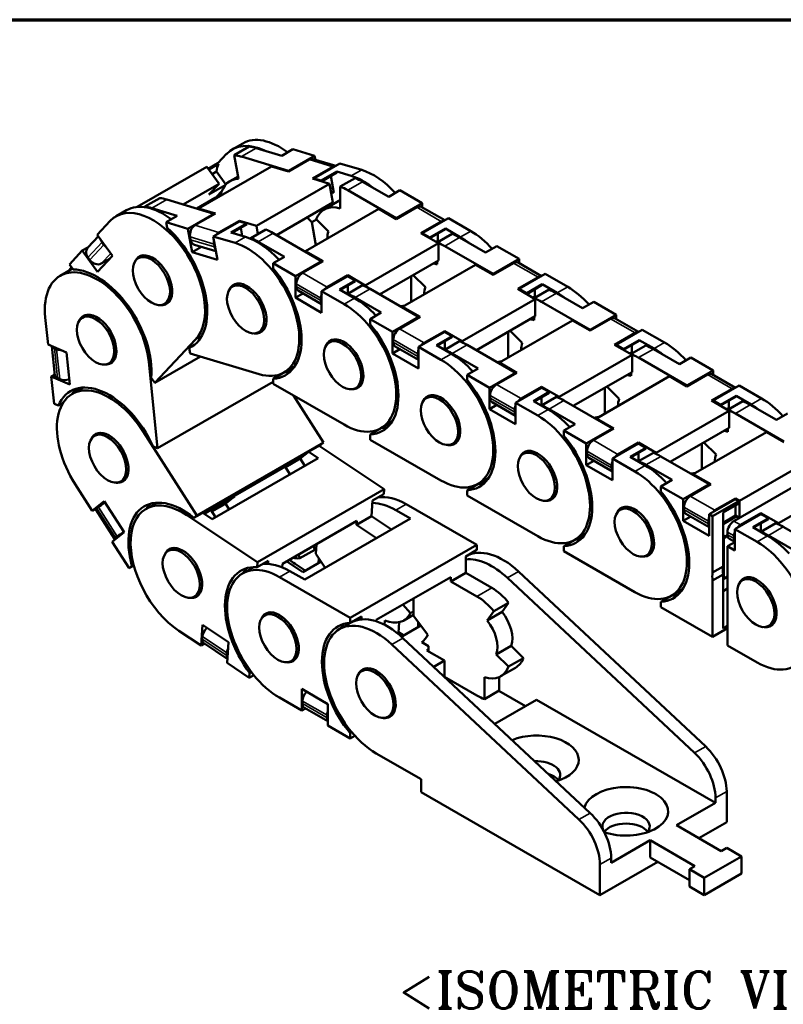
# Model space of a CAD drawing. Header units: millimetres. Extents: x 10 to 277, y 10 to 201.
# Tile 6 of 7: x 188 to 236, y 132 to 195. Entities that reach past the tile are written whole.
import ezdxf

# ---------------------------------------------------------------- set-up
doc = ezdxf.new("R2010")
doc.units = ezdxf.units.MM
doc.header["$LTSCALE"] = 0.3
for name, color, linetype, lineweight in [('경계(ISO)', 7, 'Continuous', 70), ('기호(ISO)', 7, 'Continuous', 25), ('외형선(ISO)', 7, 'Continuous', 50), ('좁은 외형선(ISO)', 4, 'Continuous', 35)]:
    doc.layers.add(name, color=color, linetype=linetype, lineweight=lineweight)
doc.styles.add('한신 주석 텍스트', font='RomanT.shx')

msp = doc.modelspace()

# ---------------------------------------------------------------- linework, layer by layer
at = {"layer": '경계(ISO)'}
msp.add_line((156.667, 194.667), (276.667, 194.667), dxfattribs=at)
at = {"layer": '외형선(ISO)'}
for p, q in [((202.175, 186.844), (201.515, 186.464)), ((201.637, 186.098), (202.58, 186.641)), ((203.031, 186.546), (204.636, 186.064)), ((204.636, 186.064), (205.343, 186.471)), ((205.343, 186.471), (206.719, 186.058)), ((200.603, 185.593), (199.99, 185.24)), ((201.146, 186.172), (200.603, 185.593)), ((200.635, 185.549), (200.603, 185.593)), ((201.915, 184.591), (201.637, 186.098)), ((205.069, 185.108), (202.088, 186.003)), ((205.067, 185.067), (206.364, 185.814)), ((206.719, 186.058), (205.069, 185.108)), ((208.055, 185.421), (206.62, 185.852)), ((206.764, 185.809), (206.719, 186.058)), ((199.906, 185.357), (195.498, 182.82)), ((203.99, 185.391), (199.37, 182.73)), ((199.906, 185.357), (200.676, 184.286)), ((200.022, 185.196), (200.635, 185.549)), ((200.507, 185.061), (200.233, 184.903)), ((201.097, 184.239), (200.507, 185.061)), ((203.99, 185.391), (205.067, 185.067)), ((205.069, 185.108), (205.075, 185.072)), ((207.877, 185.359), (206.581, 184.613)), ((206.674, 184.626), (208.323, 185.576)), ((208.122, 185.058), (207.132, 184.488)), ((207.147, 184.442), (208.131, 185.009)), ((209.039, 184.783), (208.122, 185.058)), ((208.131, 185.009), (208.122, 185.058)), ((208.323, 185.576), (209.699, 185.163)), ((201.356, 184.451), (201.885, 184.755)), ((206.581, 184.613), (207.658, 184.289)), ((206.682, 184.582), (206.674, 184.626)), ((207.132, 184.488), (206.674, 184.626)), ((207.132, 184.488), (207.14, 184.445)), ((207.937, 183.713), (207.74, 184.783)), ((208.343, 184.109), (209.286, 184.652)), ((209.757, 184.42), (211.407, 183.469)), ((200.676, 184.286), (198.406, 182.978)), ((200.038, 183.606), (200.676, 184.286)), ((201.061, 184.195), (200.038, 183.606)), ((200.851, 183.815), (200.523, 183.466)), ((207.658, 184.289), (203.038, 181.629)), ((207.658, 184.289), (207.877, 183.103)), ((207.875, 184.046), (207.719, 183.956)), ((207.754, 183.768), (207.937, 183.713)), ((208.343, 182.724), (208.343, 184.109)), ((211.878, 182.112), (208.814, 183.877)), ((211.407, 183.469), (212.114, 183.877)), ((212.114, 183.877), (213.528, 183.062)), ((196.923, 183.384), (195.98, 182.841)), ((200.355, 182.393), (197.374, 183.288)), ((199.262, 182.722), (200.438, 183.399)), ((200.794, 183.626), (200.741, 183.698)), ((207.877, 183.103), (204.303, 181.045)), ((207.317, 182.661), (208.26, 183.204)), ((194.821, 182.61), (194.161, 182.229)), ((195.98, 182.841), (195.987, 182.806)), ((196.431, 182.745), (198.036, 182.264)), ((199.37, 182.73), (200.448, 182.407)), ((199.37, 182.73), (199.378, 182.687)), ((210.771, 182.696), (206.151, 180.035)), ((207.303, 182.653), (207.227, 182.729)), ((210.771, 182.696), (211.878, 182.058)), ((213.528, 183.062), (211.878, 182.112)), ((211.878, 182.058), (213.175, 182.804)), ((214.943, 181.977), (213.458, 182.832)), ((213.528, 182.791), (213.528, 183.062)), ((192.978, 181.069), (193.792, 181.937)), ((198.036, 182.264), (197.329, 181.856)), ((197.329, 181.856), (198.705, 181.443)), ((197.329, 181.856), (197.394, 181.504)), ((198.705, 181.443), (200.355, 182.393)), ((200.448, 182.407), (199.151, 181.66)), ((201.96, 181.911), (200.31, 180.961)), ((200.355, 182.393), (200.361, 182.357)), ((200.664, 181.206), (201.961, 181.952)), ((202.418, 181.774), (201.96, 181.911)), ((201.961, 181.952), (201.969, 181.909)), ((201.961, 181.952), (203.038, 181.629)), ((206.237, 182.158), (206.532, 181.867)), ((206.532, 181.867), (206.83, 182.039)), ((206.532, 181.867), (206.801, 180.41)), ((207.596, 181.276), (206.821, 182.048)), ((211.878, 182.112), (211.878, 182.058)), ((214.73, 181.909), (213.434, 181.162)), ((213.528, 181.162), (215.178, 182.112)), ((215.178, 182.112), (216.592, 181.298)), ((198.978, 179.96), (198.705, 181.443)), ((201.428, 181.204), (202.418, 181.774)), ((202.427, 181.724), (201.491, 181.185)), ((202.044, 181.503), (202.138, 180.99)), ((202.418, 181.774), (202.427, 181.724)), ((203.629, 181.394), (202.686, 180.851)), ((203.038, 181.629), (203.134, 181.109)), ((214.99, 181.461), (214, 180.891)), ((214, 180.845), (214.99, 181.415)), ((215.932, 180.918), (214.99, 181.461)), ((214.99, 181.415), (214.99, 181.461)), ((192.369, 180.25), (193.048, 180.972)), ((192.978, 181.069), (193.941, 179.73)), ((198.843, 180.925), (198.876, 180.747)), ((200.31, 180.961), (200.583, 179.478)), ((200.31, 180.961), (201.685, 180.548)), ((202.345, 180.928), (201.428, 181.204)), ((202.686, 180.851), (202.686, 180.804)), ((203.157, 180.619), (204.807, 179.669)), ((207.164, 179.398), (204.1, 181.162)), ((213.434, 181.162), (214.542, 180.524)), ((213.528, 181.108), (213.528, 181.162)), ((214, 180.891), (213.528, 181.162)), ((214, 180.891), (214, 180.845)), ((214.518, 180.696), (214.38, 180.617)), ((214.471, 180.58), (215.414, 181.123)), ((214.518, 180.607), (214.518, 181.144)), ((215.885, 180.891), (217.535, 179.94)), ((191.212, 179.19), (192.027, 180.058)), ((192.027, 180.058), (192.38, 180.261)), ((192.99, 178.718), (192.027, 180.058)), ((193.278, 180.585), (193.394, 180.424)), ((199.567, 180.299), (198.978, 179.96)), ((199.114, 180.435), (200.482, 180.024)), ((200.357, 180.471), (200.389, 180.293)), ((206.151, 180.035), (207.259, 179.398)), ((206.151, 180.035), (206.151, 179.981)), ((214.542, 180.524), (209.922, 177.864)), ((214.471, 180.565), (214.471, 180.58)), ((214.542, 180.524), (214.542, 179.434)), ((218.007, 178.583), (214.943, 180.348)), ((217.535, 179.94), (218.242, 180.348)), ((218.242, 180.348), (219.657, 179.533)), ((192.382, 179.631), (192.497, 179.47)), ((193.941, 179.73), (192.99, 178.718)), ((193.793, 179.572), (193.225, 179.245)), ((195.894, 179.767), (195.563, 179.576)), ((200.583, 179.478), (198.978, 179.96)), ((204.807, 179.669), (204.1, 179.262)), ((205.514, 178.447), (207.164, 179.398)), ((207.259, 179.398), (205.962, 178.651)), ((207.164, 179.398), (207.164, 179.343)), ((214.542, 179.434), (210.821, 177.292)), ((214.471, 179.195), (214.471, 179.393)), ((219.657, 179.533), (218.007, 178.583)), ((219.657, 179.262), (219.657, 179.533)), ((191.291, 178.851), (190.631, 178.471)), ((191.132, 178.76), (191.353, 178.995)), ((191.212, 179.19), (191.441, 178.872)), ((204.1, 179.262), (205.514, 178.447)), ((204.1, 179.262), (204.1, 178.938)), ((216.899, 179.167), (212.279, 176.506)), ((216.899, 179.167), (218.007, 178.529)), ((218.007, 178.529), (219.303, 179.275)), ((221.071, 178.448), (219.586, 179.303)), ((205.514, 177.085), (205.514, 178.447)), ((208.814, 178.447), (207.164, 177.497)), ((207.518, 177.755), (208.814, 178.502)), ((208.296, 177.606), (209.286, 178.176)), ((209.286, 178.131), (208.335, 177.583)), ((208.814, 178.502), (208.814, 178.447)), ((208.814, 178.502), (209.922, 177.864)), ((209.286, 178.176), (208.814, 178.447)), ((209.286, 178.176), (209.286, 178.131)), ((212.821, 178.443), (212.821, 176.819)), ((213.724, 177.747), (212.951, 178.518)), ((218.007, 178.583), (218.007, 178.529)), ((220.859, 178.38), (219.562, 177.633)), ((219.657, 177.633), (221.306, 178.583)), ((221.306, 178.583), (222.721, 177.769)), ((201.856, 177.978), (201.524, 177.787)), ((205.562, 177.957), (205.562, 177.793)), ((205.679, 177.533), (207.164, 176.678)), ((207.164, 177.497), (207.164, 176.135)), ((207.164, 177.497), (208.579, 176.683)), ((209.239, 177.063), (208.296, 177.606)), ((209.757, 177.865), (208.814, 177.322)), ((208.814, 177.859), (208.814, 177.412)), ((209.922, 177.864), (209.922, 177.793)), ((213.293, 175.868), (210.228, 177.633)), ((219.562, 177.633), (220.67, 176.995)), ((219.657, 177.579), (219.657, 177.633)), ((220.128, 177.362), (219.657, 177.633)), ((221.118, 177.932), (220.128, 177.362)), ((220.128, 177.316), (221.118, 177.886)), ((220.599, 177.051), (221.542, 177.594)), ((220.647, 177.078), (220.647, 177.615)), ((222.061, 177.389), (221.118, 177.932)), ((221.118, 177.886), (221.118, 177.932)), ((197.561, 176.881), (197.226, 176.688)), ((205.986, 177.357), (205.514, 177.085)), ((207.164, 176.135), (205.514, 177.085)), ((207.117, 177.061), (207.117, 176.898)), ((208.724, 177.359), (208.814, 177.412)), ((208.814, 177.412), (208.892, 177.367)), ((208.814, 177.322), (208.814, 177.307)), ((209.286, 177.09), (210.936, 176.14)), ((220.67, 176.995), (216.05, 174.335)), ((220.128, 177.362), (220.128, 177.316)), ((220.647, 177.167), (220.509, 177.088)), ((220.599, 177.036), (220.599, 177.051)), ((220.67, 176.995), (220.67, 175.905)), ((222.014, 177.362), (223.664, 176.411)), ((212.435, 176.596), (212.123, 176.542)), ((212.279, 176.506), (213.387, 175.868)), ((212.279, 176.506), (212.279, 176.452)), ((224.135, 175.054), (221.071, 176.819)), ((223.664, 176.411), (224.371, 176.819)), ((224.371, 176.819), (225.785, 176.004)), ((189.861, 174.114), (189.685, 175.838)), ((192.364, 176.008), (192.033, 175.817)), ((210.936, 176.14), (210.228, 175.733)), ((210.228, 175.733), (211.643, 174.918)), ((210.228, 175.733), (210.228, 175.409)), ((211.643, 174.918), (213.293, 175.868)), ((213.387, 175.868), (212.091, 175.122)), ((213.293, 175.868), (213.293, 175.814)), ((220.67, 175.905), (216.95, 173.763)), ((223.027, 175.638), (218.407, 172.977)), ((220.599, 175.666), (220.599, 175.864)), ((223.027, 175.638), (224.135, 175)), ((225.785, 176.004), (224.135, 175.054)), ((224.135, 175), (225.431, 175.746)), ((227.2, 174.919), (225.714, 175.774)), ((225.785, 175.733), (225.785, 176.004)), ((203.521, 175.09), (203.188, 174.898)), ((224.135, 175.054), (224.135, 175)), ((225.785, 174.104), (227.435, 175.054)), ((227.435, 175.054), (228.849, 174.24)), ((199.187, 174.434), (196.606, 171.688)), ((207.985, 174.449), (207.653, 174.258)), ((211.643, 173.556), (211.643, 174.918)), ((211.69, 174.428), (211.69, 174.264)), ((214.943, 174.918), (213.293, 173.968)), ((213.646, 174.226), (214.943, 174.973)), ((214.424, 174.077), (215.414, 174.647)), ((215.414, 174.601), (214.463, 174.054)), ((214.943, 174.973), (214.943, 174.918)), ((214.943, 174.973), (216.05, 174.335)), ((215.414, 174.647), (214.943, 174.918)), ((215.414, 174.647), (215.414, 174.601)), ((218.949, 174.914), (218.949, 173.29)), ((219.853, 174.218), (219.079, 174.989)), ((226.987, 174.851), (225.691, 174.104)), ((227.246, 174.403), (226.256, 173.833)), ((228.189, 173.86), (227.246, 174.403)), ((227.246, 174.357), (227.246, 174.403)), ((189.861, 174.114), (191.03, 173.61)), ((190.295, 172.162), (190.107, 174.008)), ((190.265, 173.885), (190.405, 173.825)), ((199.035, 174.044), (198.794, 173.905)), ((198.794, 173.905), (198.859, 173.553)), ((212.114, 173.827), (211.643, 173.556)), ((211.808, 174.004), (213.293, 173.149)), ((213.293, 173.968), (213.293, 172.606)), ((213.293, 173.968), (214.707, 173.154)), ((215.367, 173.534), (214.424, 174.077)), ((214.852, 173.83), (214.943, 173.883)), ((214.972, 173.866), (214.882, 173.813)), ((214.921, 173.791), (214.99, 173.83)), ((215.885, 174.336), (214.943, 173.793)), ((214.943, 174.33), (214.943, 173.883)), ((214.943, 173.883), (215.02, 173.838)), ((214.943, 173.793), (214.943, 173.778)), ((214.99, 173.83), (214.99, 173.855)), ((214.99, 173.83), (214.998, 173.825)), ((216.05, 174.335), (216.05, 174.264)), ((219.421, 172.339), (216.357, 174.104)), ((225.691, 174.104), (226.798, 173.466)), ((225.785, 174.05), (225.785, 174.104)), ((226.256, 173.833), (225.785, 174.104)), ((226.256, 173.787), (227.246, 174.357)), ((226.256, 173.833), (226.256, 173.787)), ((226.728, 173.522), (227.67, 174.065)), ((226.775, 173.549), (226.775, 174.086)), ((228.142, 173.833), (229.792, 172.882)), ((191.03, 173.61), (191.236, 171.599)), ((199.507, 173.358), (196.606, 171.688)), ((203.215, 172.244), (198.859, 173.553)), ((213.293, 172.606), (211.643, 173.556)), ((213.245, 173.532), (213.245, 173.369)), ((215.414, 173.561), (217.064, 172.611)), ((226.798, 173.466), (222.179, 170.806)), ((226.775, 173.638), (226.637, 173.559)), ((226.728, 173.507), (226.728, 173.522)), ((226.798, 173.466), (226.798, 172.376)), ((230.263, 171.525), (227.199, 173.29)), ((229.792, 172.882), (230.499, 173.29)), ((230.499, 173.29), (231.913, 172.475)), ((194.03, 173.121), (193.696, 172.929)), ((196.234, 173.016), (196.791, 167.558)), ((205.439, 172.732), (204.779, 172.352)), ((217.064, 172.611), (216.357, 172.204)), ((218.564, 173.067), (218.252, 173.013)), ((218.407, 172.977), (219.515, 172.339)), ((218.407, 172.977), (218.407, 172.923)), ((190.066, 172.103), (190.288, 172.231)), ((191.236, 171.599), (190.066, 172.103)), ((190.242, 170.379), (190.066, 172.103)), ((190.458, 171.989), (190.598, 171.929)), ((196.378, 172.006), (196.606, 171.688)), ((204.807, 172.362), (204.1, 171.955)), ((204.1, 171.955), (204.1, 171.631)), ((204.786, 172.356), (204.787, 172.35)), ((204.807, 172.368), (204.807, 172.362)), ((216.357, 172.204), (217.771, 171.389)), ((216.357, 172.204), (216.357, 171.88)), ((217.771, 171.389), (219.421, 172.339)), ((219.515, 172.339), (218.219, 171.593)), ((219.421, 172.339), (219.421, 172.285)), ((226.798, 172.376), (223.078, 170.234)), ((229.155, 172.109), (224.536, 169.448)), ((226.728, 172.137), (226.728, 172.335)), ((229.155, 172.109), (230.263, 171.471)), ((231.913, 172.475), (230.263, 171.525)), ((230.263, 171.471), (231.56, 172.217)), ((233.328, 171.39), (231.842, 172.245)), ((231.913, 172.204), (231.913, 172.475)), ((192.053, 171.381), (191.393, 171.001)), ((204.1, 171.767), (196.791, 167.558)), ((208.579, 169.052), (204.1, 171.631)), ((209.649, 171.561), (209.316, 171.369)), ((217.771, 170.027), (217.771, 171.389)), ((221.071, 171.389), (219.421, 170.439)), ((219.774, 170.697), (221.071, 171.444)), ((221.071, 171.444), (221.071, 171.389)), ((221.071, 171.444), (222.179, 170.806)), ((221.542, 171.118), (221.071, 171.389)), ((225.078, 171.385), (225.078, 169.761)), ((225.981, 170.689), (225.207, 171.46)), ((230.263, 171.525), (230.263, 171.471)), ((233.115, 171.321), (231.819, 170.575)), ((231.913, 170.575), (233.563, 171.525)), ((233.563, 171.525), (234.977, 170.711)), ((205.378, 170.895), (207.284, 167.915)), ((214.114, 170.92), (213.781, 170.729)), ((217.818, 170.899), (217.818, 170.735)), ((220.552, 170.548), (221.542, 171.118)), ((221.542, 171.072), (220.592, 170.525)), ((222.014, 170.807), (221.071, 170.264)), ((221.071, 170.801), (221.071, 170.354)), ((221.542, 171.118), (221.542, 171.072)), ((222.179, 170.806), (222.179, 170.735)), ((233.374, 170.874), (232.384, 170.303)), ((232.384, 170.258), (233.374, 170.828)), ((234.317, 170.331), (233.374, 170.874)), ((233.374, 170.828), (233.374, 170.874)), ((190.242, 170.379), (190.52, 170.259)), ((190.52, 170.259), (190.808, 170.425)), ((218.243, 170.298), (217.771, 170.027)), ((219.421, 169.077), (217.771, 170.027)), ((217.936, 170.475), (219.421, 169.62)), ((219.421, 170.439), (219.421, 169.077)), ((219.421, 170.439), (220.835, 169.625)), ((221.495, 170.005), (220.552, 170.548)), ((220.98, 170.301), (221.071, 170.354)), ((221.1, 170.337), (221.01, 170.284)), ((221.049, 170.262), (221.118, 170.301)), ((221.071, 170.354), (221.148, 170.309)), ((221.071, 170.264), (221.071, 170.249)), ((221.118, 170.301), (221.118, 170.326)), ((221.118, 170.301), (221.126, 170.296)), ((221.542, 170.032), (223.192, 169.082)), ((225.549, 168.81), (222.485, 170.575)), ((231.819, 170.575), (232.927, 169.937)), ((231.913, 170.521), (231.913, 170.575)), ((232.384, 170.303), (231.913, 170.575)), ((232.384, 170.303), (232.384, 170.258)), ((232.903, 170.109), (232.765, 170.03)), ((232.856, 169.993), (233.799, 170.536)), ((232.903, 170.02), (232.903, 170.557)), ((234.27, 170.303), (235.92, 169.353)), ((219.374, 170.003), (219.374, 169.84)), ((224.692, 169.538), (224.38, 169.484)), ((224.536, 169.448), (225.643, 168.81)), ((224.536, 169.448), (224.536, 169.394)), ((232.927, 169.937), (228.307, 167.277)), ((232.856, 169.978), (232.856, 169.993)), ((232.927, 169.937), (232.927, 168.847)), ((236.391, 167.996), (233.327, 169.761)), ((235.92, 169.353), (236.627, 169.761)), ((210.936, 168.833), (210.228, 168.426)), ((211.567, 169.204), (210.907, 168.824)), ((210.936, 168.84), (210.936, 168.833)), ((223.192, 169.082), (222.485, 168.675)), ((223.899, 167.86), (225.549, 168.81)), ((225.643, 168.81), (224.347, 168.064)), ((225.549, 168.81), (225.549, 168.756)), ((232.927, 168.847), (229.206, 166.704)), ((232.856, 168.608), (232.856, 168.806)), ((193.129, 168.539), (192.796, 168.347)), ((195.866, 168.624), (199.271, 163.3)), ((210.228, 168.426), (210.228, 168.102)), ((222.485, 168.675), (223.899, 167.86)), ((222.485, 168.675), (222.485, 168.351)), ((235.284, 168.58), (230.664, 165.919)), ((235.284, 168.58), (236.391, 167.942)), ((196.513, 167.677), (196.791, 167.558)), ((207.284, 167.915), (199.271, 163.3)), ((206.396, 167.366), (207.103, 167.774)), ((206.997, 167.713), (211.118, 164.966)), ((207.103, 167.774), (207.284, 167.915)), ((214.707, 165.523), (210.228, 168.102)), ((215.777, 168.032), (215.444, 167.84)), ((223.899, 166.498), (223.899, 167.86)), ((227.199, 167.86), (225.549, 166.91)), ((225.903, 167.168), (227.199, 167.915)), ((226.68, 167.019), (227.67, 167.589)), ((227.67, 167.543), (226.72, 166.996)), ((227.199, 167.915), (227.199, 167.86)), ((227.199, 167.915), (228.307, 167.277)), ((227.67, 167.589), (227.199, 167.86)), ((227.67, 167.589), (227.67, 167.543)), ((231.206, 167.856), (231.206, 166.232)), ((232.109, 167.159), (231.335, 167.931)), ((200.24, 163.081), (206.933, 166.936)), ((205.812, 166.913), (204.869, 166.37)), ((205.812, 166.913), (206.396, 167.366)), ((206.103, 166.457), (205.812, 166.913)), ((206.933, 166.936), (206.345, 167.327)), ((220.242, 167.391), (219.909, 167.2)), ((223.946, 167.37), (223.946, 167.206)), ((224.064, 166.946), (225.549, 166.091)), ((225.549, 166.91), (225.549, 165.548)), ((225.549, 166.91), (226.963, 166.096)), ((227.623, 166.476), (226.68, 167.019)), ((228.142, 167.278), (227.199, 166.735)), ((227.199, 167.272), (227.199, 166.825)), ((228.307, 167.277), (228.307, 167.206)), ((231.677, 165.281), (228.613, 167.046)), ((233.229, 162.949), (240.442, 167.103)), ((205.022, 166.489), (200.308, 163.774)), ((205.022, 166.489), (204.869, 166.37)), ((204.869, 166.37), (205.16, 165.914)), ((224.371, 166.769), (223.899, 166.498)), ((225.549, 165.548), (223.899, 166.498)), ((225.502, 166.474), (225.502, 166.311)), ((227.108, 166.772), (227.199, 166.825)), ((227.229, 166.807), (227.138, 166.755)), ((227.177, 166.733), (227.246, 166.772)), ((227.199, 166.825), (227.277, 166.78)), ((227.199, 166.735), (227.199, 166.72)), ((227.246, 166.772), (227.246, 166.797)), ((227.246, 166.772), (227.255, 166.767)), ((227.67, 166.503), (229.32, 165.553)), ((238.202, 166.899), (233.583, 164.239)), ((217.696, 165.675), (217.036, 165.295)), ((230.82, 166.009), (230.508, 165.955)), ((230.664, 165.919), (231.772, 165.281)), ((230.664, 165.919), (230.664, 165.865)), ((192.654, 163.61), (191.579, 165.291)), ((194.793, 165.651), (194.459, 165.459)), ((217.064, 165.304), (216.357, 164.897)), ((217.064, 165.311), (217.064, 165.304)), ((229.32, 165.553), (228.613, 165.146)), ((228.613, 165.146), (230.027, 164.331)), ((228.613, 165.146), (228.613, 164.822)), ((230.027, 164.331), (231.677, 165.281)), ((231.772, 165.281), (230.475, 164.535)), ((231.677, 165.281), (231.677, 165.227)), ((240.67, 165.478), (236.051, 162.817)), ((201.644, 164.501), (200.16, 163.646)), ((201.032, 164.025), (201.644, 164.501)), ((201.644, 164.501), (201.624, 164.532)), ((211.118, 164.966), (203.104, 160.352)), ((210.389, 164.249), (211.096, 164.656)), ((211.096, 164.656), (211.118, 164.966)), ((216.357, 164.897), (216.357, 164.573)), ((220.835, 161.994), (216.357, 164.573)), ((221.905, 164.503), (221.573, 164.311)), ((192.654, 163.61), (193.42, 164.205)), ((193.072, 163.85), (192.654, 163.61)), ((192.95, 163.756), (193.042, 163.827)), ((193.42, 164.205), (194.674, 162.243)), ((196.713, 164.096), (196.053, 163.716)), ((201.032, 164.025), (200.218, 163.556)), ((201.075, 164.058), (201.307, 163.695)), ((210.319, 163.254), (210.389, 164.249)), ((212.505, 164.03), (216.984, 161.451)), ((226.37, 163.862), (226.037, 163.671)), ((230.027, 162.969), (230.027, 164.331)), ((230.075, 163.841), (230.075, 163.677)), ((233.327, 164.331), (231.677, 163.381)), ((233.535, 164.211), (231.886, 163.261)), ((232.031, 163.639), (233.327, 164.386)), ((232.545, 163.494), (233.535, 164.064)), ((233.327, 164.386), (233.583, 164.239)), ((233.327, 164.386), (233.327, 164.331)), ((233.535, 164.211), (233.327, 164.331)), ((233.327, 163.944), (233.327, 163.296)), ((233.535, 164.064), (233.535, 164.211)), ((233.583, 164.239), (233.583, 163.153)), ((194.056, 161.832), (192.874, 163.681)), ((198.64, 163.327), (203.104, 160.352)), ((199.796, 163.566), (199.089, 163.159)), ((199.089, 163.159), (199.271, 163.3)), ((200.24, 163.081), (199.643, 163.478)), ((199.665, 163.464), (199.796, 163.566)), ((199.738, 163.415), (200.155, 163.655)), ((200.308, 163.774), (200.155, 163.655)), ((200.155, 163.655), (200.446, 163.2)), ((210.319, 163.254), (209.376, 162.711)), ((211.581, 162.412), (210.319, 163.254)), ((212.788, 163.107), (211.845, 163.65)), ((230.499, 163.24), (230.027, 162.969)), ((230.193, 163.417), (231.677, 162.562)), ((231.677, 163.381), (231.677, 162.019)), ((231.677, 163.381), (231.886, 163.261)), ((231.886, 163.261), (231.886, 159.698)), ((232.545, 160.078), (232.545, 163.494)), ((232.545, 162.845), (233.327, 163.296)), ((233.357, 163.278), (232.545, 162.811)), ((232.545, 162.766), (233.374, 163.243)), ((234.943, 163.401), (233.293, 162.451)), ((233.327, 163.296), (233.579, 163.151)), ((233.374, 163.243), (233.374, 163.268)), ((233.374, 163.243), (233.557, 163.138)), ((233.646, 162.709), (234.943, 163.455)), ((234.943, 163.455), (234.943, 163.401)), ((234.943, 163.455), (236.051, 162.817)), ((235.414, 163.129), (234.943, 163.401)), ((209.395, 162.972), (204.681, 160.257)), ((206.094, 159.253), (212.788, 163.107)), ((209.395, 162.972), (209.376, 162.711)), ((209.376, 162.711), (210.639, 161.87)), ((231.677, 162.019), (230.027, 162.969)), ((231.63, 162.945), (231.63, 162.782)), ((234.424, 162.559), (235.414, 163.129)), ((235.367, 162.016), (234.424, 162.559)), ((235.414, 163.084), (234.464, 162.537)), ((235.886, 162.819), (234.943, 162.276)), ((234.943, 162.813), (234.943, 162.365)), ((235.414, 163.129), (235.414, 163.084)), ((236.051, 162.817), (236.051, 162.747)), ((239.421, 160.822), (236.357, 162.587)), ((194.674, 162.243), (193.909, 161.648)), ((194.133, 161.906), (194.225, 161.978)), ((194.289, 161.944), (194.274, 161.935)), ((223.824, 162.146), (223.164, 161.766)), ((232.545, 162.112), (232.62, 162.013)), ((232.545, 161.899), (232.829, 162.062)), ((232.62, 162.013), (232.545, 161.97)), ((232.835, 162.011), (232.593, 161.871)), ((232.62, 162.013), (232.62, 161.942)), ((232.828, 162.092), (232.828, 162.255)), ((233.246, 162.015), (233.246, 161.851)), ((233.293, 162.451), (233.293, 161.088)), ((233.293, 162.451), (234.707, 161.636)), ((234.852, 162.313), (234.943, 162.365)), ((234.943, 162.365), (235.02, 162.321)), ((234.943, 162.276), (234.943, 162.261)), ((234.977, 162.296), (234.977, 162.345)), ((235.414, 162.044), (237.064, 161.094)), ((194.984, 159.967), (193.909, 161.648)), ((206.733, 161.143), (206.64, 161.386)), ((206.787, 160.883), (206.83, 161.495)), ((216.984, 161.451), (208.97, 156.837)), ((216.984, 161.128), (216.984, 161.451)), ((223.192, 161.775), (222.485, 161.368)), ((222.485, 161.368), (222.485, 161.044)), ((223.192, 161.782), (223.192, 161.775)), ((232.593, 161.871), (232.593, 159.304)), ((232.828, 161.356), (233.293, 161.623)), ((233.293, 161.088), (232.828, 161.356)), ((232.828, 155.088), (232.828, 161.356)), ((232.946, 161.831), (233.293, 161.632)), ((197.789, 161.254), (197.456, 161.062)), ((205.698, 160.843), (205.79, 160.601)), ((206.733, 161.143), (205.79, 160.601)), ((207.391, 159.999), (206.787, 160.883)), ((216.276, 160.721), (216.984, 161.128)), ((216.305, 160.73), (216.276, 160.714)), ((216.276, 159.682), (216.276, 160.721)), ((226.963, 158.465), (222.485, 161.044)), ((228.034, 160.974), (227.701, 160.782)), ((195.284, 160.14), (194.984, 159.967)), ((194.984, 159.967), (195.166, 160.108)), ((195.166, 160.108), (195.276, 160.172)), ((203.79, 160.449), (203.082, 160.042)), ((203.082, 160.042), (203.104, 160.352)), ((203.775, 160.24), (203.79, 160.449)), ((204.681, 160.257), (204.665, 160.034)), ((205.971, 159.728), (204.947, 160.411)), ((205.478, 160.252), (206.128, 159.818)), ((207.123, 160.391), (205.971, 159.728)), ((206.979, 160.602), (206.957, 160.296)), ((231.886, 159.698), (232.545, 160.078)), ((232.545, 160.408), (232.581, 160.373)), ((202.822, 160.024), (202.163, 159.644)), ((206.094, 159.253), (205.151, 159.795)), ((216.276, 159.682), (215.334, 159.139)), ((217.926, 158.732), (216.276, 159.682)), ((219.613, 159.765), (231.45, 148.692)), ((232.545, 159.574), (231.886, 159.194)), ((232.545, 156.158), (232.545, 159.574)), ((232.593, 159.304), (232.828, 159.439)), ((204.491, 159.415), (208.97, 156.837)), ((215.334, 159.411), (210.62, 156.697)), ((215.334, 159.411), (215.334, 159.139)), ((215.334, 159.139), (216.984, 158.189)), ((230.743, 148.285), (218.906, 159.358)), ((231.886, 159.194), (231.886, 155.631)), ((234.114, 159.403), (233.781, 159.211)), ((199.452, 158.365), (199.119, 158.173)), ((229.32, 158.246), (228.613, 157.839)), ((229.952, 158.617), (229.292, 158.237)), ((229.32, 158.253), (229.32, 158.246)), ((232.545, 158.525), (232.828, 158.688)), ((212.305, 157.667), (212.786, 157.137)), ((212.977, 156.953), (212.977, 158.054)), ((218.987, 157.792), (218.044, 157.249)), ((218.575, 157.204), (218.987, 157.792)), ((228.613, 157.839), (228.613, 157.515)), ((203.898, 157.182), (203.565, 156.99)), ((212.352, 156.665), (212.977, 157.025)), ((212.977, 157.247), (212.786, 157.137)), ((213.884, 155.75), (212.977, 156.953)), ((218.044, 157.249), (217.632, 156.661)), ((218.575, 157.204), (217.632, 156.661)), ((231.886, 155.631), (228.613, 157.515)), ((199.534, 155.077), (199.626, 156.383)), ((199.626, 156.383), (201.271, 155.286)), ((208.998, 156.522), (208.291, 156.115)), ((209.677, 156.92), (208.97, 156.513)), ((208.97, 156.513), (208.97, 156.837)), ((209.677, 156.733), (209.677, 156.92)), ((210.62, 156.697), (210.62, 156.612)), ((211.164, 156.661), (211.145, 156.393)), ((212.013, 155.877), (212.061, 156.553)), ((213.437, 156.343), (212.27, 155.671)), ((213.273, 156.56), (213.259, 156.568)), ((213.259, 156.568), (213.259, 156.241)), ((232.828, 156.321), (232.545, 156.158)), ((235.777, 156.514), (235.445, 156.323)), ((199.534, 155.077), (198.124, 156.017)), ((211.968, 155.851), (212.013, 155.877)), ((212.27, 155.671), (211.997, 155.828)), ((212.016, 155.921), (212.36, 155.723)), ((231.886, 155.631), (232.828, 156.174)), ((199.76, 155.208), (199.534, 155.077)), ((199.612, 155.49), (199.623, 155.646)), ((201.198, 154.25), (199.699, 155.249)), ((201.271, 155.286), (201.179, 153.981)), ((211.6, 155.15), (223.436, 144.077)), ((224.143, 144.484), (212.307, 155.557)), ((213.919, 155.048), (213.505, 155.287)), ((234.707, 154.006), (232.828, 155.088)), ((201.163, 154.456), (201.174, 154.613)), ((213.825, 154.775), (213.919, 154.83)), ((214.933, 154.137), (213.825, 154.775)), ((213.919, 154.721), (213.919, 155.048)), ((219.145, 155.065), (218.202, 154.522)), ((218.202, 154.522), (218.977, 153.749)), ((219.92, 154.292), (219.145, 155.065)), ((202.589, 153.041), (201.179, 153.981)), ((205.562, 154.293), (205.229, 154.102)), ((214.933, 154.137), (214.247, 153.742)), ((214.933, 153.1), (214.933, 154.137)), ((219.92, 154.292), (218.977, 153.749)), ((202.589, 153.041), (202.611, 153.351)), ((202.874, 153.206), (202.589, 153.041)), ((202.611, 153.351), (202.713, 153.41)), ((210.026, 153.653), (209.694, 153.461)), ((218.481, 153.136), (219.423, 153.679)), ((214.933, 153.102), (216.984, 151.921)), ((217.455, 153.073), (217.455, 151.688)), ((218.398, 152.231), (218.398, 153.093)), ((205.906, 152.333), (207.555, 151.383)), ((205.906, 150.971), (205.906, 152.333)), ((217.455, 151.688), (218.398, 152.231)), ((218.364, 152.212), (220.045, 151.244)), ((205.906, 150.971), (204.491, 151.785)), ((205.953, 151.407), (205.953, 151.57)), ((207.555, 151.383), (207.555, 150.02)), ((220.755, 151.652), (218.109, 150.129)), ((232.068, 145.137), (220.755, 151.652)), ((206.141, 151.106), (205.906, 150.971)), ((207.555, 150.291), (206.071, 151.146)), ((211.69, 150.764), (211.357, 150.573)), ((207.508, 150.511), (207.508, 150.674)), ((208.97, 149.206), (207.555, 150.02)), ((208.97, 149.53), (209.074, 149.59)), ((208.97, 149.206), (208.97, 149.53)), ((209.263, 149.375), (208.97, 149.206)), ((213.448, 146.627), (210.62, 148.256)), ((213.448, 145.81), (213.448, 146.627)), ((224.762, 139.295), (213.448, 145.81)), ((232.776, 145.847), (232.776, 143.909)), ((232.068, 145.137), (229.594, 143.712)), ((232.068, 145.137), (232.068, 145.44)), ((231.013, 142.895), (232.776, 143.909)), ((232.422, 142.083), (229.594, 143.712)), ((227.944, 142.762), (225.469, 141.337)), ((227.944, 141.672), (227.944, 142.762)), ((227.944, 142.762), (230.772, 141.133)), ((232.776, 142.287), (232.422, 142.083)), ((233.718, 141.744), (232.776, 142.287)), ((224.762, 139.295), (228.417, 141.399)), ((225.469, 141.337), (225.469, 141.639)), ((227.944, 141.672), (230.419, 140.247)), ((231.361, 140.387), (233.718, 141.744)), ((233.718, 141.744), (233.718, 140.654)), ((224.762, 141.232), (224.762, 139.295)), ((230.772, 141.133), (230.419, 140.93)), ((230.419, 140.93), (230.419, 139.84)), ((230.419, 140.93), (231.361, 140.387)), ((231.361, 139.297), (233.718, 140.654)), ((231.361, 140.387), (231.361, 139.297)), ((230.419, 139.84), (231.361, 139.297))]:
    msp.add_line(p, q, dxfattribs=at)
for centre, major_axis, ratio, start_param, end_param in [((203.843, 182.42), (-2.329, 4.044), 0.578093, 5.590072, 6.45652), ((204.503, 182.8), (-2.329, 4.044), 0.578093, 5.345813, 6.283185), ((203.796, 182.394), (2.329, -4.044), 0.578093, 2.592102, 2.735449), ((202.853, 181.851), (-2.329, 4.044), 0.578093, 5.733694, 5.877042), ((206.457, 185.309), (0.163, 0.543), 0.695852, 0, 0.635228), ((203.843, 182.42), (-2.395, 4.16), 0.578093, 0.454815, 0.603111), ((207.97, 184.855), (0.163, 0.543), 0.695852, 0.253313, 0.635228), ((210.464, 181.011), (2.329, -4.044), 0.578093, 1.934439, 2.592102), ((202.853, 181.851), (-1.497, 2.6), 0.578093, 5.957787, 6.868888), ((209.804, 180.631), (-2.329, 4.044), 0.578093, 5.331397, 5.733694), ((209.757, 180.604), (2.329, -4.044), 0.578093, 2.358128, 2.501476), ((208.814, 180.061), (-2.329, 4.044), 0.578093, 5.499721, 5.643068), ((198.139, 179.137), (-2.329, 4.044), 0.578093, 5.733694, 5.877042), ((200.11, 183.854), (0.413, -0.388), 0.803744, 6.044393, 6.283185), ((209.757, 180.604), (-1.497, 2.6), 0.578093, 6.229449, 6.283185), ((196.49, 178.185), (-2.329, 4.044), 0.578093, 3.314928, 6.45652), ((197.149, 178.565), (-2.329, 4.044), 0.578093, 5.345813, 6.283185), ((197.196, 178.594), (2.329, -4.044), 0.578093, 2.592102, 2.735449), ((208.814, 180.061), (-1.497, 2.6), 0.578093, 5.723814, 6.721451), ((213.175, 182.341), (0.283, 0.491), 0.578093, 0, 0.783464), ((214.73, 181.445), (0.283, 0.491), 0.578093, 0.294473, 0.783464), ((196.489, 178.186), (2.429, -4.217), 0.578093, 6.233725, 8.375257), ((199.244, 181.156), (-0.163, -0.543), 0.695852, 3.776821, 5.347617), ((204.1, 177.347), (-2.329, 4.044), 0.578093, 5.499721, 5.643068), ((208.814, 180.061), (-0.915, 1.589), 0.578093, 0.438266, 0.777458), ((216.592, 177.483), (2.329, -4.044), 0.578093, 1.934356, 2.358128), ((193.679, 180.816), (-0.413, 0.388), 0.803744, 0.917664, 1.332004), ((199.277, 180.978), (-0.163, -0.543), 0.695852, 5.347617, 6.283185), ((200.757, 180.702), (0.163, 0.543), 0.695852, 1.760216, 2.206025), ((200.757, 180.702), (0.163, 0.543), 0.695852, 0.635228, 1.017144), ((203.11, 176.776), (-2.329, 4.044), 0.578093, 5.076031, 5.733694), ((203.157, 176.804), (2.329, -4.044), 0.578093, 2.358128, 2.501476), ((214.943, 176.532), (-2.395, 4.16), 0.578093, 5.781201, 5.78922), ((215.885, 177.075), (2.329, -4.044), 0.578093, 2.358128, 2.501476), ((215.932, 177.102), (-2.329, 4.044), 0.578093, 5.330816, 5.499721), ((192.782, 179.862), (-0.413, 0.388), 0.803744, 0, 1.332004), ((193.794, 180.655), (-0.413, 0.388), 0.803744, 1.332004, 1.746344), ((200.79, 180.524), (0.163, 0.543), 0.695852, 2.206025, 2.651833), ((202.45, 176.396), (2.329, -4.044), 0.578093, 5.733694, 8.875287), ((214.943, 176.532), (-2.329, 4.044), 0.578093, 5.499721, 5.643068), ((192.898, 179.701), (0.413, -0.388), 0.803744, 4.473597, 6.044393), ((196.49, 178.185), (-0.865, 1.502), 0.578093, 2.721747, 6.69091), ((192.959, 174.427), (-2.329, 4.044), 0.578093, 4.053676, 7.195269), ((193.619, 174.807), (-2.329, 4.044), 0.578093, 6.232786, 6.283185), ((192.959, 174.427), (-2.429, 4.217), 0.578093, 3.814958, 5.95649), ((202.45, 176.397), (2.429, -4.217), 0.578093, 5.999751, 8.141283), ((214.943, 176.532), (1.497, -2.6), 0.578093, 2.582221, 2.701741), ((219.303, 178.812), (0.283, 0.491), 0.578093, 0, 0.783464), ((205.962, 178.188), (-0.283, -0.491), 0.578093, 3.925057, 5.495853), ((220.859, 177.916), (0.283, 0.491), 0.578093, 0.294473, 0.783464), ((202.45, 176.396), (-0.865, 1.502), 0.578093, 2.725808, 6.695139), ((205.962, 178.024), (-0.283, -0.491), 0.578093, 5.495853, 6.283185), ((207.518, 177.292), (0.283, 0.491), 0.578093, 0.783464, 1.272456), ((210.228, 173.818), (-2.329, 4.044), 0.578093, 5.499721, 5.643068), ((214.943, 176.532), (-0.915, 1.589), 0.578093, 0.438266, 0.777458), ((222.014, 173.546), (2.329, -4.044), 0.578093, 2.358128, 2.501476), ((222.721, 173.954), (2.329, -4.044), 0.578093, 1.934356, 2.358128), ((207.518, 177.292), (0.283, 0.491), 0.578093, 1.864303, 2.354261), ((207.518, 177.128), (-0.283, -0.491), 0.578093, 5.495853, 5.985811), ((209.286, 173.275), (2.329, -4.044), 0.578093, 2.358128, 2.501476), ((209.239, 173.248), (-2.329, 4.044), 0.578093, 5.075949, 5.499721), ((221.071, 173.003), (-2.395, 4.16), 0.578093, 5.781201, 5.78922), ((221.071, 173.003), (-2.329, 4.044), 0.578093, 5.499721, 5.643068), ((222.061, 173.573), (-2.329, 4.044), 0.578093, 5.330816, 5.499721), ((208.579, 172.868), (2.329, -4.044), 0.578093, 5.499721, 8.641314), ((192.959, 174.427), (-0.865, 1.502), 0.578093, 2.725053, 6.692011), ((221.071, 173.003), (1.497, -2.6), 0.578093, 2.582221, 2.701741), ((225.431, 175.283), (0.283, 0.491), 0.578093, 0, 0.783464), ((208.579, 172.868), (2.429, -4.217), 0.578093, 5.999751, 8.141283), ((212.091, 174.659), (-0.283, -0.491), 0.578093, 3.925057, 5.495853), ((208.579, 172.868), (-0.865, 1.502), 0.578093, 2.728207, 6.696571), ((226.987, 174.387), (0.283, 0.491), 0.578093, 0.294473, 0.783464), ((190.665, 174.116), (-0.564, -0.058), 0.499455, 0.20258, 0.730554), ((190.806, 174.055), (-0.564, -0.058), 0.499455, 0.730554, 1.258527), ((212.091, 174.495), (-0.283, -0.491), 0.578093, 5.495853, 6.283185), ((213.646, 173.763), (0.283, 0.491), 0.578093, 1.864303, 2.354261), ((213.646, 173.763), (0.283, 0.491), 0.578093, 0.783464, 1.272456), ((215.414, 169.746), (2.329, -4.044), 0.578093, 2.358128, 2.501476), ((216.357, 170.289), (-2.329, 4.044), 0.578093, 5.499721, 5.643068), ((221.071, 173.003), (-0.915, 1.589), 0.578093, 0.438266, 0.777458), ((227.199, 169.474), (-2.395, 4.16), 0.578093, 5.781201, 5.78922), ((228.142, 170.017), (2.329, -4.044), 0.578093, 2.358128, 2.501476), ((228.189, 170.044), (-2.329, 4.044), 0.578093, 5.330816, 5.499721), ((228.849, 170.424), (2.329, -4.044), 0.578093, 1.934356, 2.358128), ((213.646, 173.599), (-0.283, -0.491), 0.578093, 5.495853, 5.985811), ((214.707, 169.339), (2.329, -4.044), 0.578093, 5.499721, 8.641314), ((215.367, 169.719), (-2.329, 4.044), 0.578093, 5.075949, 5.499721), ((227.199, 169.474), (-2.329, 4.044), 0.578093, 5.499721, 5.643068), ((203.11, 176.776), (2.329, -4.044), 0.578093, 0, 0.013711), ((190.859, 172.22), (-0.564, -0.058), 0.499455, 0, 0.730554), ((190.999, 172.159), (0.564, 0.058), 0.499455, 3.872146, 5.032842), ((203.157, 176.804), (2.429, -4.217), 0.578093, 5.999751, 6.137656), ((227.199, 169.474), (1.497, -2.6), 0.578093, 2.582221, 2.701741), ((231.56, 171.754), (0.283, 0.491), 0.578093, 0, 0.783464), ((193.722, 166.957), (-2.329, 4.044), 0.578093, 4.792764, 7.934357), ((193.722, 166.957), (-2.429, 4.217), 0.578093, 4.553707, 6.695239), ((194.429, 167.365), (-2.429, 4.217), 0.578093, 0.145529, 0.287797), ((194.382, 167.337), (-2.329, 4.044), 0.578093, 6.269247, 6.283185), ((214.707, 169.339), (2.429, -4.217), 0.578093, 5.999751, 8.141283), ((218.219, 171.13), (-0.283, -0.491), 0.578093, 3.925057, 5.495853), ((233.115, 170.858), (0.283, 0.491), 0.578093, 0.294473, 0.783464), ((214.707, 169.339), (-0.865, 1.502), 0.578093, 2.728207, 6.696571), ((218.219, 170.966), (-0.283, -0.491), 0.578093, 5.495853, 6.283185), ((219.774, 170.234), (0.283, 0.491), 0.578093, 0.783464, 1.272456), ((222.485, 166.76), (-2.329, 4.044), 0.578093, 5.499721, 5.643068), ((227.199, 169.474), (-0.915, 1.589), 0.578093, 0.438266, 0.777458), ((234.977, 166.895), (2.329, -4.044), 0.578093, 1.934356, 2.358128), ((219.774, 170.234), (0.283, 0.491), 0.578093, 1.864303, 2.354261), ((221.542, 166.217), (2.329, -4.044), 0.578093, 2.358128, 2.501476), ((233.327, 165.945), (-2.395, 4.16), 0.578093, 5.781201, 5.78922), ((234.27, 166.488), (2.329, -4.044), 0.578093, 2.358128, 2.501476), ((234.317, 166.515), (-2.329, 4.044), 0.578093, 5.330816, 5.499721), ((219.774, 170.07), (-0.283, -0.491), 0.578093, 5.495853, 5.985811), ((220.835, 165.81), (2.329, -4.044), 0.578093, 5.499721, 8.641314), ((221.495, 166.19), (-2.329, 4.044), 0.578093, 5.075949, 5.499721), ((233.327, 165.945), (-2.329, 4.044), 0.578093, 5.499721, 5.643068), ((209.286, 173.275), (2.429, -4.217), 0.578093, 5.999751, 6.137656), ((209.239, 173.248), (2.329, -4.044), 0.578093, 0, 0.013921), ((193.722, 166.957), (-0.865, 1.502), 0.578093, 3.141593, 6.694961), ((220.835, 165.81), (2.429, -4.217), 0.578093, 5.999751, 8.141283), ((233.327, 165.945), (1.497, -2.6), 0.578093, 2.582221, 2.701741), ((220.835, 165.81), (-0.865, 1.502), 0.578093, 2.728207, 6.696571), ((224.347, 167.601), (-0.283, -0.491), 0.578093, 3.925057, 5.495853), ((224.347, 167.437), (-0.283, -0.491), 0.578093, 5.495853, 6.283185), ((225.903, 166.705), (0.283, 0.491), 0.578093, 0.783464, 1.272456), ((228.613, 163.231), (-2.329, 4.044), 0.578093, 5.499721, 5.643068), ((233.327, 165.945), (-0.915, 1.589), 0.578093, 0.438266, 0.777458), ((225.903, 166.705), (0.283, 0.491), 0.578093, 1.864303, 2.354261), ((225.903, 166.541), (-0.283, -0.491), 0.578093, 5.495853, 5.985811), ((227.67, 162.688), (2.329, -4.044), 0.578093, 2.358128, 2.501476), ((227.623, 162.661), (-2.329, 4.044), 0.578093, 5.075949, 5.499721), ((215.367, 169.719), (2.329, -4.044), 0.578093, 0, 0.013921), ((226.963, 162.281), (2.329, -4.044), 0.578093, 5.499721, 8.641314), ((193.722, 166.957), (0.865, -1.502), 0.578093, 5.869731, 6.283185), ((215.414, 169.746), (2.429, -4.217), 0.578093, 5.999751, 6.137656), ((212.505, 160.215), (-2.329, 4.044), 0.578093, 5.499721, 6.060925), ((226.963, 162.281), (2.429, -4.217), 0.578093, 5.999751, 8.141283), ((230.475, 164.072), (-0.283, -0.491), 0.578093, 3.925057, 5.495853), ((193.443, 164.058), (-0.477, -0.305), 0.065513, 4.607158, 5.665269), ((198.382, 159.672), (-2.429, 4.217), 0.578093, 5.292795, 7.434327), ((198.382, 159.672), (-2.329, 4.044), 0.578093, 5.421512, 8.563104), ((199.089, 160.079), (-2.429, 4.217), 0.578093, 0.145529, 0.287655), ((199.042, 160.052), (-2.329, 4.044), 0.578093, 6.269321, 6.283185), ((211.845, 159.835), (-2.329, 4.044), 0.578093, 5.499721, 5.96034), ((226.963, 162.281), (-0.865, 1.502), 0.578093, 2.728207, 6.696571), ((193.351, 163.987), (-0.477, -0.305), 0.065513, 5.665269, 6.283185), ((230.475, 163.908), (-0.283, -0.491), 0.578093, 5.495853, 6.283185), ((232.031, 163.176), (0.283, 0.491), 0.578093, 1.864303, 2.354261), ((232.031, 163.176), (0.283, 0.491), 0.578093, 0.783464, 1.272456), ((232.031, 163.012), (-0.283, -0.491), 0.578093, 5.495853, 5.985811), ((233.229, 162.486), (0.283, 0.491), 0.578093, 0.783464, 2.354261), ((233.646, 162.245), (0.283, 0.491), 0.578093, 0.783464, 1.272456), ((236.357, 158.771), (-2.329, 4.044), 0.578093, 5.499721, 5.643068), ((194.534, 162.137), (-0.477, -0.305), 0.065513, 5.665269, 7.236066), ((194.626, 162.209), (0.477, 0.305), 0.065513, 1.465565, 2.523677), ((221.495, 166.19), (2.329, -4.044), 0.578093, 0, 0.013921), ((233.229, 162.322), (-0.283, -0.491), 0.578093, 5.495853, 6.283185), ((233.646, 162.245), (0.283, 0.491), 0.578093, 1.864303, 2.354261), ((235.414, 158.228), (2.329, -4.044), 0.578093, 2.358128, 2.501476), ((235.367, 158.201), (-2.329, 4.044), 0.578093, 5.075949, 5.499721), ((198.382, 159.672), (-0.865, 1.502), 0.578093, 3.141593, 6.696556), ((221.542, 166.217), (2.429, -4.217), 0.578093, 5.999751, 6.137656), ((233.799, 159.159), (-1.497, 2.6), 0.578093, 6.104469, 6.131742), ((233.646, 162.082), (-0.283, -0.491), 0.578093, 5.495853, 5.985811), ((234.707, 157.821), (2.329, -4.044), 0.578093, 5.499721, 8.641314), ((218.633, 156.686), (-2.329, 4.044), 0.578093, 5.19818, 6.283185), ((204.491, 155.6), (-2.429, 4.217), 0.578093, 5.921542, 8.063074), ((204.491, 155.6), (-2.329, 4.044), 0.578093, 5.499721, 8.641314), ((205.151, 155.98), (-2.329, 4.044), 0.578093, 5.499721, 6.060925), ((205.736, 163.907), (2.329, -4.044), 0.578093, 5.312654, 5.421512), ((204.746, 163.337), (1.497, -2.6), 0.578093, 5.785437, 6.014495), ((217.926, 156.279), (-2.329, 4.044), 0.578093, 5.19818, 6.02332), ((233.752, 159.132), (0.865, -1.502), 0.578093, 3.750009, 4.107841), ((233.799, 159.159), (0.915, -1.589), 0.578093, 3.579859, 3.670235), ((205.198, 156.007), (-2.429, 4.217), 0.578093, 0.145529, 0.287682), ((205.151, 155.98), (-2.329, 4.044), 0.578093, 6.269265, 6.283185), ((233.092, 158.752), (-0.865, 1.502), 0.578093, 0.608416, 0.966248), ((233.799, 159.159), (0.915, -1.589), 0.578093, 4.187614, 4.304321), ((234.707, 157.821), (-0.865, 1.502), 0.578093, 2.728207, 6.696571), ((216.984, 155.736), (1.497, -2.6), 0.578093, 1.834529, 2.358128), ((217.926, 156.279), (-1.497, 2.6), 0.578093, 4.976122, 5.499721), ((227.67, 162.688), (2.429, -4.217), 0.578093, 5.999751, 6.137656), ((227.623, 162.661), (2.329, -4.044), 0.578093, 0, 0.013921), ((198.382, 159.672), (0.865, -1.502), 0.578093, 5.87021, 6.283185), ((204.491, 155.6), (-0.865, 1.502), 0.578093, 3.141593, 6.696571), ((211.327, 152.478), (-2.329, 4.044), 0.578093, 5.19818, 6.283185), ((210.855, 159.265), (1.497, -2.6), 0.578093, 5.645605, 6.643242), ((217.926, 156.279), (-0.915, 1.589), 0.578093, 3.579859, 4.976122), ((210.62, 152.071), (-2.329, 4.044), 0.578093, 5.19818, 8.641314), ((210.62, 152.071), (-2.429, 4.217), 0.578093, 5.999751, 8.141283), ((211.327, 152.478), (-2.429, 4.217), 0.578093, 0.145529, 0.287682), ((216.984, 155.736), (0.915, -1.589), 0.578093, 0.438266, 1.834529), ((200.024, 155.877), (-0.314, -0.472), 0.531334, 4.351825, 5.532161), ((210.855, 159.265), (2.395, -4.16), 0.578093, 0.1122, 0.319011), ((200.013, 155.721), (-0.314, -0.472), 0.531334, 5.532161, 6.283185), ((201.564, 154.687), (-0.314, -0.472), 0.531334, 5.532161, 6.043685), ((201.575, 154.844), (0.314, 0.472), 0.531334, 1.879045, 2.390569), ((204.491, 155.6), (0.865, -1.502), 0.578093, 5.8698, 6.283185), ((217.926, 156.279), (1.497, -2.6), 0.578093, 0, 0.438266), ((210.62, 152.071), (-0.865, 1.502), 0.578093, 3.141593, 6.696571), ((216.984, 155.736), (1.497, -2.6), 0.578093, 5.723814, 6.721451), ((206.353, 151.801), (-0.283, -0.491), 0.578093, 4.279513, 5.495853), ((206.353, 151.637), (-0.283, -0.491), 0.578093, 5.495853, 6.283185), ((216.984, 155.736), (2.329, -4.044), 0.578093, 5.499721, 5.643068), ((207.909, 150.905), (0.283, 0.491), 0.578093, 1.864303, 2.354261), ((207.909, 150.742), (-0.283, -0.491), 0.578093, 5.495853, 5.985811), ((210.62, 152.071), (0.865, -1.502), 0.578093, 5.8698, 6.283185), ((220.755, 147.852), (2.667, 0), 0.575862, 5.196652, 8.473324), ((230.183, 146.526), (1.331, -2.311), 0.578093, 0.787332, 2.056587), ((230.89, 146.933), (-1.331, 2.311), 0.578093, 3.928925, 5.19818), ((220.755, 146.898), (1.5, 0), 0.575862, 5.842899, 7.92906), ((220.755, 146.217), (-1.5, 0), 0.575862, 3.546963, 4.204232), ((226.412, 144.594), (-2.667, 0), 0.575862, 1.028664, 6.130461), ((226.412, 143.641), (1.5, 0), 0.575862, 5.842899, 9.68641), ((222.876, 142.318), (1.331, -2.311), 0.578093, 0.787332, 2.056587), ((223.583, 142.725), (-1.331, 2.311), 0.578093, 3.928925, 5.19818), ((226.412, 143.641), (-1.5, 0), 0.575862, 0.341319, 0.440287), ((226.412, 142.959), (-1.5, 0), 0.575862, 3.546963, 5.877815)]:
    msp.add_ellipse(centre, major_axis=major_axis, ratio=ratio, start_param=start_param, end_param=end_param, dxfattribs=at)
for centre in [(196.395, 178.132), (202.356, 176.342), (192.865, 174.373), (208.484, 172.813), (214.613, 169.284), (193.628, 166.903), (220.741, 165.755), (226.869, 162.226), (198.287, 159.618), (234.613, 157.767), (204.397, 155.546), (210.525, 152.017)]:
    msp.add_ellipse(centre, major_axis=(-0.832, 1.444), ratio=0.578093, dxfattribs=at)
at = {"layer": '좁은 외형선(ISO)'}
for p, q in [((202.088, 186.003), (203.031, 186.546)), ((207.877, 185.359), (206.364, 185.814)), ((209.039, 184.783), (209.699, 185.163)), ((208.814, 183.877), (209.757, 184.42)), ((200.438, 183.399), (200.866, 183.855)), ((197.374, 183.288), (196.431, 182.745)), ((214.73, 181.909), (213.175, 182.804)), ((200.664, 181.206), (199.151, 181.66)), ((215.932, 180.918), (216.592, 181.298)), ((198.843, 180.925), (200.357, 180.471)), ((200.389, 180.293), (198.876, 180.747)), ((202.345, 180.928), (201.685, 180.548)), ((204.1, 181.162), (203.157, 180.619)), ((214.943, 180.348), (215.885, 180.891)), ((192.382, 179.631), (193.278, 180.585)), ((193.394, 180.424), (192.497, 179.47)), ((193.225, 179.245), (193.828, 179.887)), ((220.859, 178.38), (219.303, 179.275)), ((207.518, 177.755), (205.962, 178.651)), ((205.562, 177.957), (207.117, 177.061)), ((207.117, 176.898), (205.562, 177.793)), ((210.228, 177.633), (209.286, 177.09)), ((222.061, 177.389), (222.721, 177.769)), ((209.239, 177.063), (208.579, 176.683)), ((221.071, 176.819), (222.014, 177.362)), ((226.987, 174.851), (225.431, 175.746)), ((213.646, 174.226), (212.091, 175.122)), ((199.583, 174.662), (199.187, 174.434)), ((211.69, 174.428), (213.245, 173.532)), ((190.458, 171.989), (190.265, 173.885)), ((190.405, 173.825), (190.598, 171.929)), ((213.245, 173.369), (211.69, 174.264)), ((216.357, 174.104), (215.414, 173.561)), ((227.199, 173.29), (228.142, 173.833)), ((228.189, 173.86), (228.849, 174.24)), ((215.367, 173.534), (214.707, 173.154)), ((196.358, 173.088), (196.234, 173.016)), ((233.115, 171.321), (231.56, 172.217)), ((219.774, 170.697), (218.219, 171.593)), ((217.818, 170.899), (219.374, 170.003)), ((219.374, 169.84), (217.818, 170.735)), ((234.317, 170.331), (234.977, 170.711)), ((222.485, 170.575), (221.542, 170.032)), ((233.327, 169.761), (234.27, 170.303)), ((221.495, 170.005), (220.835, 169.625)), ((195.966, 168.682), (195.866, 168.624)), ((225.903, 167.168), (224.347, 168.064)), ((223.946, 167.37), (225.502, 166.474)), ((225.502, 166.311), (223.946, 167.206)), ((228.613, 167.046), (227.67, 166.503)), ((227.623, 166.476), (226.963, 166.096)), ((232.031, 163.639), (230.475, 164.535)), ((193.042, 163.827), (194.225, 161.978)), ((211.845, 163.65), (212.505, 164.03)), ((230.075, 163.841), (231.63, 162.945)), ((194.133, 161.906), (192.95, 163.756)), ((198.77, 163.402), (198.64, 163.327)), ((231.63, 162.782), (230.075, 163.677)), ((233.646, 162.709), (233.229, 162.949)), ((236.357, 162.587), (235.414, 162.044)), ((232.828, 162.255), (233.246, 162.015)), ((233.246, 161.851), (232.828, 162.092)), ((235.367, 162.016), (234.707, 161.636)), ((205.151, 159.795), (204.491, 159.415)), ((218.906, 159.358), (219.613, 159.765)), ((217.926, 158.732), (216.984, 158.189)), ((201.163, 154.456), (199.612, 155.49)), ((199.623, 155.646), (201.174, 154.613)), ((212.307, 155.557), (211.6, 155.15)), ((205.953, 151.57), (207.508, 150.674)), ((207.508, 150.511), (205.953, 151.407)), ((231.45, 148.692), (230.743, 148.285)), ((232.068, 145.44), (232.776, 145.847)), ((224.143, 144.484), (223.436, 144.077)), ((224.762, 141.232), (225.469, 141.639))]:
    msp.add_line(p, q, dxfattribs=at)

# ---------------------------------------------------------------- texts
at = {"layer": '기호(ISO)', "color": 2, "insert": (227.816, 133.294), "char_height": 2.33333, "width": 42.43833, "attachment_point": 5, "style": '한신 주석 텍스트'}
msp.add_mtext('{<ISOMETRIC VIEW>}', dxfattribs=at)

doc.saveas('drawing.dxf')
